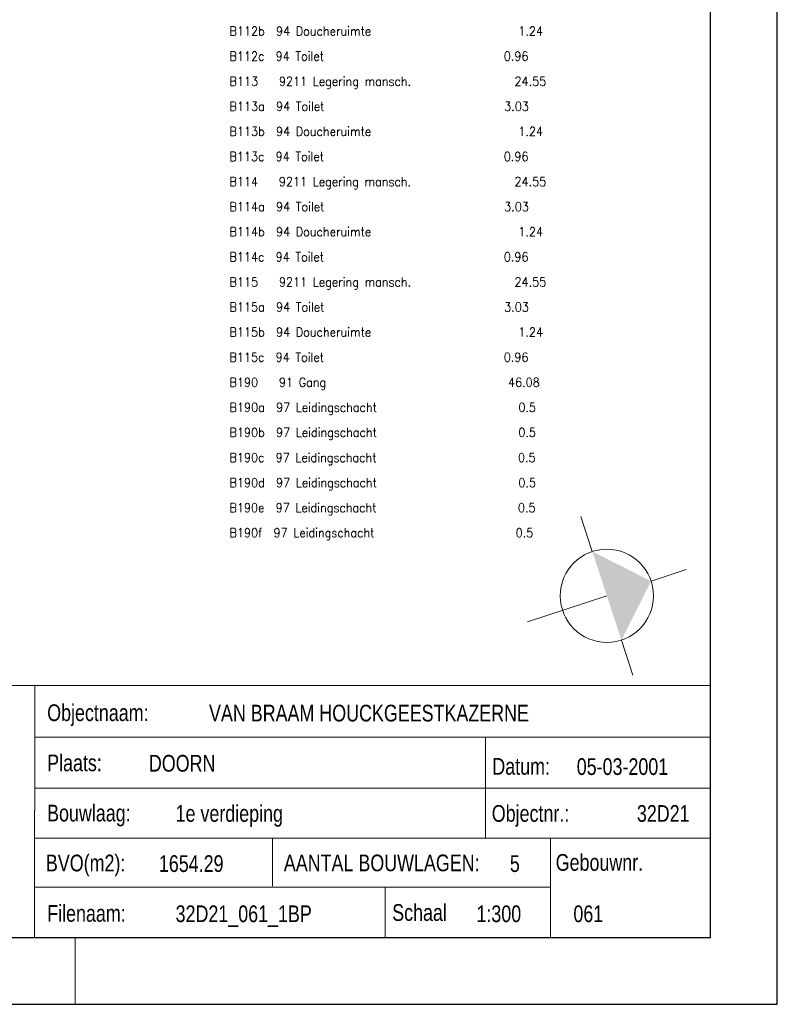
# Model space of a CAD drawing. Header units: metres. Extents: x 150884 to 151010, y 450410 to 450499.
# Tile 18 of 25: x 150976 to 151010, y 450410 to 450454. Entities that reach past the tile are written whole.
import ezdxf
from ezdxf.enums import TextEntityAlignment as Align

# ---------------------------------------------------------------- set-up
doc = ezdxf.new("R2010")
doc.units = ezdxf.units.M
doc.header["$MEASUREMENT"] = 0
for name, color, linetype, lineweight in [('KADER', 7, 'Continuous', 0), ('LEGENDA', 7, 'Continuous', 0), ('STEMPEL', 7, 'Continuous', 0), ('SYMBOLEN', 7, 'Continuous', 0)]:
    doc.layers.add(name, color=color, linetype=linetype, lineweight=lineweight)
doc.styles.add('Style-STANDARD', font='STANDARD.shx')
doc.styles.add('Style-WORKING', font='WORKING.shx')

# ---------------------------------------------------------------- blocks, each defined once
blk = doc.blocks.new('DDELEG')
at = {"layer": 'LEGENDA', "color": 7, "linetype": 'Continuous', "lineweight": 0, "style": 'Style-STANDARD'}
for s, p in [('B112b  94 Doucheruimte                      1.24', (125.28, -25.501)), ('B112c  94 Toilet                            0.96', (125.28, -27.001)), ('B113   9211 Legering mansch.               24.55', (125.281, -28.502)), ('B113a  94 Toilet                            3.03', (125.28, -30.001)), ('B113b  94 Doucheruimte                      1.24', (125.28, -31.501)), ('B113c  94 Toilet                            0.96', (125.28, -33.001)), ('B114   9211 Legering mansch.               24.55', (125.278, -34.501)), ('B114a  94 Toilet                            3.03', (125.28, -36.001)), ('B114b  94 Doucheruimte                      1.24', (125.28, -37.501)), ('B114c  94 Toilet                            0.96', (125.28, -39.001)), ('B115   9211 Legering mansch.               24.55', (125.281, -40.502)), ('B115a  94 Toilet                            3.03', (125.28, -42.001)), ('B115b  94 Doucheruimte                      1.24', (125.281, -43.501)), ('B115c  94 Toilet                            0.96', (125.28, -45.001)), ('B190   91 Gang                             46.08', (125.28, -46.501)), ('B190a  97 Leidingschacht                     0.5', (125.281, -48.001)), ('B190b  97 Leidingschacht                     0.5', (125.28, -49.501)), ('B190c  97 Leidingschacht                     0.5', (125.28, -51.001)), ('B190d  97 Leidingschacht                     0.5', (125.28, -52.501)), ('B190e  97 Leidingschacht                     0.5', (125.278, -54.001)), ('B190f  97 Leidingschacht                     0.5', (125.28, -55.501))]:
    blk.add_text(s, height=0.53998, rotation=359.99964, dxfattribs=at).set_placement(p)
blk = doc.blocks.new('231')
at = {"layer": 'SYMBOLEN', "color": 7, "linetype": 'Continuous', "lineweight": 13}
for p, q in [((0, 1.394), (0, 2.5)), ((1.394, 0), (2.5, 0)), ((-2.5, 0), (-1.394, 0)), ((0, -2.5), (0, 0))]:
    blk.add_line(p, q, dxfattribs=at)
blk.add_circle((0, 0), 1.394, dxfattribs=at)
blk.add_solid([(-1.394, 0), (1.394, 0), (0, 1.394)], dxfattribs=at)
blk = doc.blocks.new('A3L')
at = {"layer": 'KADER', "color": 7, "linetype": 'Continuous', "lineweight": 30}
for p, q in [((2, -2.001), (2, 57.399)), ((0, 0), (-0.001, 55.399)), ((-77, 0), (0, 0)), ((-82, -2), (2, -2.001))]:
    blk.add_line(p, q, dxfattribs=at)
at = {"layer": 'KADER', "color": 7, "linetype": 'Continuous', "lineweight": 0}
blk.add_line((-19.002, -0.001), (-19.002, -2.001), dxfattribs=at)
blk = doc.blocks.new('241')
at = {"layer": 'STEMPEL', "color": 7, "linetype": 'Continuous', "lineweight": 13}
for p, q in [((-27.549, 7.531), (0.001, 7.531)), ((-20.218, 0.062), (-20.216, 7.53)), ((-20.218, 0.062), (-20.216, 7.53)), ((-20.218, -0.001), (-20.216, 7.53)), ((0, 0), (-0.001, 7.5)), ((0, 0), (-0.001, 7.5)), ((0, 0), (0.001, 7.531)), ((-27.549, 0), (0, 0))]:
    blk.add_line(p, q, dxfattribs=at)
at = {"layer": 'STEMPEL', "color": 7, "linetype": 'Continuous', "lineweight": 0}
for p, q in [((-20.221, 5.985), (0.001, 5.985)), ((-20.221, 5.985), (0.001, 5.985)), ((-20.221, 5.985), (0.001, 5.985)), ((-6.725, 2.97), (-6.725, 5.992)), ((-20.222, 4.463), (0, 4.461)), ((-20.222, 4.463), (0, 4.461)), ((-20.222, 4.463), (0, 4.461)), ((-20.222, 2.969), (0.001, 2.968)), ((-20.222, 2.969), (0.001, 2.968)), ((-20.222, 2.969), (0.001, 2.968)), ((-13.102, 2.967), (-13.102, 1.536)), ((-13.102, 2.967), (-13.102, 1.536)), ((-13.102, 2.967), (-13.102, 1.536)), ((-4.784, 2.969), (-4.784, -0.001)), ((-20.221, 1.505), (-4.784, 1.505)), ((-20.221, 1.505), (-4.797, 1.505)), ((-20.221, 1.505), (-4.797, 1.505)), ((-9.732, 1.503), (-9.734, 0.003))]:
    blk.add_line(p, q, dxfattribs=at)
at = {"layer": 'STEMPEL', "color": 7, "linetype": 'Continuous', "lineweight": 0, "style": 'Style-WORKING', "width": 0.800006}
for s, p in [('Objectnaam:', (-19.842, 6.717)), ('Plaats:', (-19.843, 5.218)), ('Datum:', (-6.526, 5.113)), ('Bouwlaag:', (-19.844, 3.717)), ('Objectnr.:', (-6.542, 3.706)), ('BVO(m2):', (-19.88, 2.224)), ('AANTAL BOUWLAGEN:', (-12.762, 2.227)), ('  Gebouwnr.', (-4.927, 2.241)), ('Filenaam:', (-19.842, 0.718)), ('Schaal', (-9.521, 0.743))]:
    blk.add_text(s, height=0.5, rotation=0, dxfattribs=at).set_placement(p, align=Align.MIDDLE_LEFT)

msp = doc.modelspace()

# ---------------------------------------------------------------- block references
at = {"layer": 'KADER', "color": 7, "linetype": 'Continuous', "lineweight": 0, "xscale": 1.5, "yscale": 1.5, "zscale": 1.5}
msp.add_blockref('A3L', (151006.721, 450412.847), dxfattribs=at)
at = {"layer": 'LEGENDA', "color": 7, "linetype": 'Continuous', "lineweight": 0, "xscale": 0.7500000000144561, "yscale": 0.7500000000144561, "zscale": 0.7500000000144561, "rotation": 0.0003557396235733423}
msp.add_blockref('DDELEG', (150891.18, 450472.416), dxfattribs=at)
at = {"layer": 'STEMPEL', "color": 7, "linetype": 'Continuous', "lineweight": 0, "xscale": 1.5, "yscale": 1.5, "zscale": 1.5}
msp.add_blockref('241', (151006.721, 450412.847), dxfattribs=at)
at = {"layer": 'SYMBOLEN', "color": 7, "linetype": 'Continuous', "lineweight": 13, "xscale": 1.499998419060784, "yscale": 1.499998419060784, "zscale": 1.499998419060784, "rotation": 288.1923529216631}
msp.add_blockref('231', (151002.072, 450428.168), dxfattribs=at)

# ---------------------------------------------------------------- texts
at = {"layer": 'STEMPEL', "color": 7, "linetype": 'Continuous', "lineweight": 0, "style": 'Style-WORKING', "width": 0.799998}
for s, height, p in [('VAN BRAAM HOUCKGEESTKAZERNE', 0.74999, (150984.221, 450422.906)), ('DOORN', 0.75, (150981.521, 450420.656)), ('05-03-2001', 0.75, (151000.721, 450420.506)), ('1e verdieping', 0.74999, (150982.721, 450418.406)), ('32D21', 0.75, (151003.42, 450418.405)), ('1654.29', 0.75, (150981.971, 450416.156)), ('5', 0.75, (150997.721, 450416.156)), ('32D21_061_1BP', 0.74999, (150982.721, 450413.906)), ('1:300', 0.75, (150996.22, 450413.906)), ('061', 0.75, (151000.571, 450413.906))]:
    msp.add_text(s, height=height, dxfattribs=at).set_placement(p, align=Align.MIDDLE_LEFT)

doc.saveas('drawing.dxf')
